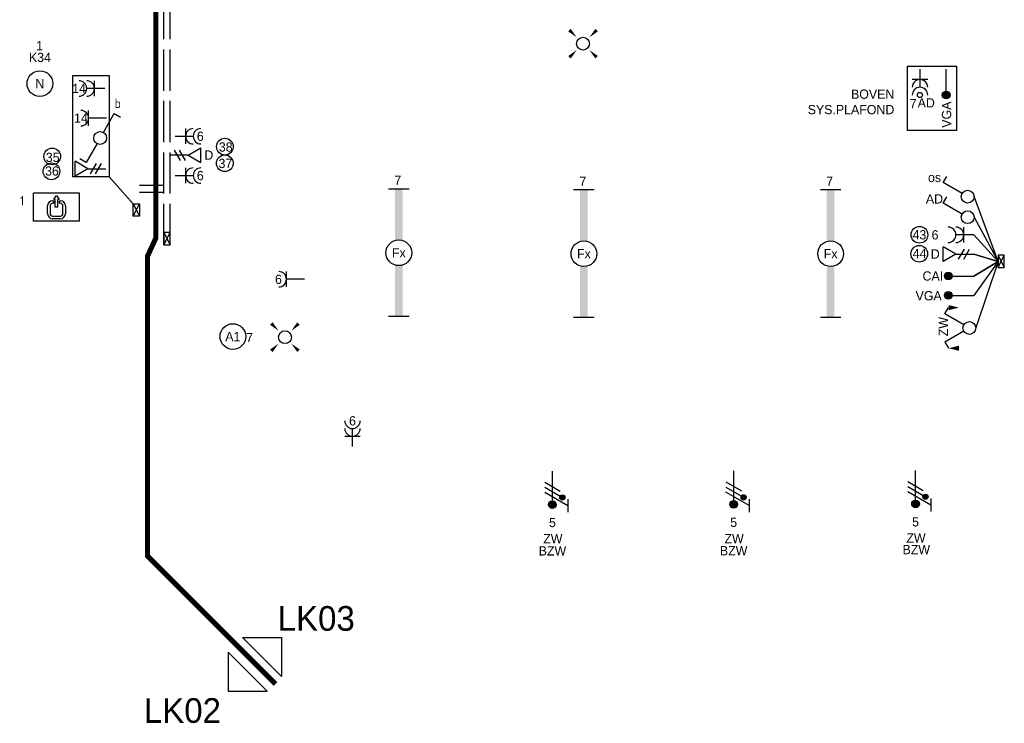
# Model space of a CAD drawing. Header units: millimetres. Extents: x -4918 to 66616, y -2793 to 36146.
# Tile 14 of 25: x 28954 to 38531, y -2632 to 4210. Entities that reach past the tile are written whole.
import ezdxf
from ezdxf.enums import TextEntityAlignment as Align

# ---------------------------------------------------------------- set-up
doc = ezdxf.new("R2010")
doc.units = ezdxf.units.MM
doc.header["$LTSCALE"] = 100
doc.linetypes.add('DIVIDE', pattern=[1.25, 0.5, -0.25, 0, -0.25, 0, -0.25])
doc.linetypes.add('E_GOOT3', pattern=[5, 4, -1])
for name, color, linetype in [('EL6131--', 3, 'Continuous'), ('EL6131--_PG', 3, 'Continuous'), ('EL6131--_WG', 3, 'Continuous'), ('EL6222--', 3, 'Continuous'), ('EL6311--', 3, 'Continuous'), ('EL6350--', 3, 'Continuous'), ('EL6431--', 3, 'Continuous'), ('EL6441--', 3, 'Continuous')]:
    doc.layers.add(name, color=color, linetype=linetype)
doc.styles.add('BURO-018', font='BUROFONT.shx', dxfattribs={"height": 90})
doc.styles.add('STABICAD-018', font='ISOCP.SHX', dxfattribs={"height": 1.8})

# ---------------------------------------------------------------- blocks, each defined once
blk = doc.blocks.new('E00112')
at = {"color": 0, "linetype": 'Continuous'}
for p, q in [((0, 1), (-1, 1)), ((-1, 1), (-1, 0)), ((-1, 0), (0, 1)), ((-1, 1), (0, 0)), ((0, 0), (0, 1)), ((-1, 0), (0, 0))]:
    blk.add_line(p, q, dxfattribs=at)
blk = doc.blocks.new('30481017')
at = {"color": 0, "linetype": 'Continuous'}
blk.add_lwpolyline([(0, 0, 0, 2, 0), (-4, 0, 2, 2, 0)], format="xyseb", dxfattribs=at)
blk = doc.blocks.new('E00162')
at = {"color": 0, "linetype": 'Continuous'}
for p, q in [((-4.5, 1), (-4.5, 6.5)), ((4.5, 6.5), (-4.5, 6.5)), ((-0.5, 5.25), (0, 6)), ((0, 6), (0.5, 5.25)), ((4.5, 1), (4.5, 6.5)), ((-1.75, 2.5), (-1.75, 4)), ((-1.25, 4), (-1.25, 2.5)), ((-0.75, 5), (-0.5, 5)), ((-0.5, 4.5), (-0.75, 4.5)), ((-0.25, 5.25), (-0.5, 5.25)), ((-0.5, 5), (-0.5, 4.5)), ((-0.25, 3.75), (-0.25, 5.25)), ((0.25, 3.75), (0.25, 5.25)), ((0.5, 5.25), (0.25, 5.25)), ((0.5, 5), (0.5, 4.5)), ((0.5, 5), (0.75, 5)), ((0.75, 4.5), (0.5, 4.5)), ((1.25, 2.5), (1.25, 4)), ((1.75, 4), (1.75, 2.5)), ((-0.75, 2), (0.75, 2)), ((0.25, 3.75), (-0.25, 3.75)), ((4.5, 1), (-4.5, 1)), ((0.75, 1.5), (-0.75, 1.5))]:
    blk.add_line(p, q, dxfattribs=at)
for centre, radius, start, end in [((-0.75, 4), 1, 90, 180), ((-0.75, 4), 0.5, 90, 180), ((0.75, 4), 1, 0, 90), ((0.75, 4), 0.5, 0, 90), ((-0.75, 2.5), 1, 180, 270), ((-0.75, 2.5), 0.5, 180, 270), ((0.75, 2.5), 0.5, 270, 0), ((0.75, 2.5), 1, 270, 0)]:
    blk.add_arc(centre, radius, start, end, dxfattribs=at)
at = {"color": 0, "linetype": 'Continuous', "style": 'STABICAD-018'}
for tag, p in [('PANEL', (0, 16.17)), ('CIRCUIT', (0, 13.17)), ('SUBCIRCUIT', (4.5, 13.17)), ('LIGHTFIXTURECODE', (0, 9))]:
    blk.add_attdef(tag, text='', height=1.8, dxfattribs=at).set_placement(p, align=Align.MIDDLE)
blk = doc.blocks.new('111405')
at = {"color": 0, "linetype": 'Continuous'}
for p, q in [((-2.74, 7), (-3.95, 6.3)), ((-0.62, 3.33), (-2.74, 7)), ((0.62, 3.33), (2.74, 7)), ((2.74, 7), (3.95, 6.3))]:
    blk.add_line(p, q, dxfattribs=at)
blk.add_circle((0, 2.25), 1.25, dxfattribs=at)
at = {"color": 0, "linetype": 'Continuous', "style": 'BURO-018'}
for tag, p in [('SWITCHCODE1', (-3.42, 9)), ('SWITCHCODE2', (3.42, 9))]:
    blk.add_attdef(tag, text='', height=1.8, dxfattribs=at).set_placement(p, align=Align.MIDDLE)
at = {"color": 0, "linetype": 'Continuous', "style": 'BURO-018', "flags": 1}
blk.add_attdef('ARTICLECODE', text='', height=1.8, dxfattribs=at).set_placement((0, 0), align=Align.MIDDLE)
blk = doc.blocks.new('*U146')
at = {"color": 0}
for p, q in [((-12.4, 2), (-12.4, -2)), ((12.4, 2), (12.4, -2))]:
    blk.add_line(p, q, dxfattribs=at)
at = {"color": 0, "linetype": 'Continuous'}
blk.add_circle((0, 0), 2.5, dxfattribs=at)
at = {"color": 0}
for points in [[(-2.5, 0.75), (-12.4, 0.75), (-2.5, -0.75), (-12.4, -0.75)], [(2.5, 0.75), (12.4, 0.75), (2.5, -0.75), (12.4, -0.75)]]:
    blk.add_solid(points, dxfattribs=at)
at = {"color": 0, "linetype": 'Continuous', "style": 'BURO-018'}
for tag, p in [('PANEL', (0, 8)), ('CIRCUIT', (0, 5)), ('SUBCIRCUIT', (4.5, 5)), ('LIGHTFIXTURECODE', (0, 0)), ('SWITCHCODE', (4.5, -3))]:
    blk.add_attdef(tag, text='', height=1.8, dxfattribs=at).set_placement(p, align=Align.MIDDLE)
blk = doc.blocks.new('*U147')
at = {"color": 0}
for p, q in [((-12.4, 2), (-12.4, -2)), ((12.4, 2), (12.4, -2))]:
    blk.add_line(p, q, dxfattribs=at)
at = {"color": 0, "linetype": 'Continuous'}
blk.add_circle((0, 0), 2.5, dxfattribs=at)
at = {"color": 0}
for points in [[(-2.5, 0.75), (-12.4, 0.75), (-2.5, -0.75), (-12.4, -0.75)], [(2.5, 0.75), (12.4, 0.75), (2.5, -0.75), (12.4, -0.75)]]:
    blk.add_solid(points, dxfattribs=at)
at = {"color": 0, "linetype": 'Continuous', "style": 'BURO-018'}
for tag, p in [('PANEL', (0, 8)), ('CIRCUIT', (0, 5)), ('SUBCIRCUIT', (4.5, 5)), ('LIGHTFIXTURECODE', (0, 0)), ('SWITCHCODE', (4.5, -3))]:
    blk.add_attdef(tag, text='', height=1.8, dxfattribs=at).set_placement(p, align=Align.MIDDLE)
blk = doc.blocks.new('E00117')
at = {"color": 0, "linetype": 'Continuous'}
blk.add_line((0, 6), (0, 1), dxfattribs=at)
at = {"color": 0, "const_width": 0.75}
blk.add_lwpolyline([(-0.375, 6, 1), (0.375, 6, 1)], format="xyb", close=True, dxfattribs=at)
at = {"color": 0, "linetype": 'Continuous'}
blk.add_circle((0, 6), 0.75, dxfattribs=at)
at = {"color": 7, "style": 'BURO-018'}
blk.add_attdef('TEXT2', text='', height=1.8, dxfattribs=at).set_placement((0, 9), align=Align.MIDDLE)
at = {"color": 0, "style": 'BURO-018'}
blk.add_attdef('TEXT1', text='', height=1.8, dxfattribs=at).set_placement((2.5, 6), align=Align.MIDDLE)
at = {"color": 0, "linetype": 'Continuous', "style": 'BURO-018', "flags": 1}
blk.add_attdef('ARTICLECODE', text='', height=1.8, dxfattribs=at).set_placement((0, 0), align=Align.MIDDLE)
blk = doc.blocks.new('E00407')
at = {"color": 0}
blk.add_line((0, 1), (0, 4.5), dxfattribs=at)
at = {"color": 0, "linetype": 'Continuous'}
blk.add_line((-1.5, 3), (1.5, 3), dxfattribs=at)
blk.add_circle((0, 6), 0.5, dxfattribs=at)
at = {"color": 0}
for centre in [(0, 6), (0, 4.5)]:
    blk.add_arc(centre, 1.5, 180, 0, dxfattribs=at)
at = {"color": 0, "linetype": 'Continuous', "style": 'BURO-018'}
for tag, p in [('PANEL', (0, 11)), ('CIRCUIT', (0, 8)), ('SUBCIRCUIT', (4.5, 8)), ('SWITCHCODE', (3.5, 5))]:
    blk.add_attdef(tag, text='', height=1.8, dxfattribs=at).set_placement(p, align=Align.MIDDLE)
at = {"color": 0, "linetype": 'Continuous', "style": 'BURO-018', "flags": 1}
blk.add_attdef('ARTICLECODE', text='', height=1.8, dxfattribs=at).set_placement((0, 0), align=Align.MIDDLE)
blk = doc.blocks.new('E00153')
at = {"color": 0, "linetype": 'Continuous'}
for p, q in [((-1.44, 7), (1.44, 7)), ((0, 4.5), (-1.44, 7)), ((0, 4.5), (1.44, 7)), ((-1, 4), (1, 2.85)), ((0, 4.5), (0, 1)), ((-1, 3), (1, 1.85))]:
    blk.add_line(p, q, dxfattribs=at)
at = {"color": 7, "style": 'BURO-018'}
for tag, p in [('COMMENT1', (-6, 12)), ('COMMENT2', (6, 12)), ('DATACOM1', (-6, 9)), ('DATACOM2', (6, 9))]:
    blk.add_attdef(tag, text='', height=1.8, dxfattribs=at).set_placement(p, align=Align.MIDDLE)
at = {"color": 0, "style": 'BURO-018'}
blk.add_attdef('TEXT1', text='', height=1.8, dxfattribs=at).set_placement((2.5, 6), align=Align.MIDDLE)
at = {"color": 0, "linetype": 'Continuous', "style": 'BURO-018', "flags": 1}
blk.add_attdef('ARTICLECODE', text='', height=1.8, dxfattribs=at).set_placement((0, 0), align=Align.MIDDLE)
blk = doc.blocks.new('111304A')
at = {"color": 0, "linetype": 'Continuous'}
for p, q in [((0, 1), (0, 4.5)), ((-1.5, 3), (1.5, 3))]:
    blk.add_line(p, q, dxfattribs=at)
for centre in [(0, 6), (0, 4.5)]:
    blk.add_arc(centre, 1.5, 180, 0, dxfattribs=at)
at = {"color": 0, "linetype": 'Continuous', "style": 'BURO-018'}
for tag, p in [('PANEL', (0, 11.5)), ('CIRCUIT', (0, 8.5)), ('SUBCIRCUIT', (4.5, 8.5))]:
    blk.add_attdef(tag, text='', height=1.8, dxfattribs=at).set_placement(p, align=Align.MIDDLE)
at = {"color": 0, "linetype": 'Continuous', "style": 'BURO-018', "flags": 1}
for tag, p in [('POWERCODE', (13, 8.5)), ('ARTICLECODE', (0, 0))]:
    blk.add_attdef(tag, text='', height=1.8, dxfattribs=at).set_placement(p, align=Align.MIDDLE)
blk = doc.blocks.new('110802A')
at = {"color": 0, "linetype": 'Continuous'}
blk.add_line((0, 5.25), (0, 1), dxfattribs=at)
at = {"color": 0, "linetype": 'Continuous', "const_width": 0.75}
blk.add_lwpolyline([(-0.375, 6, 1), (0.375, 6, 1)], format="xyb", close=True, dxfattribs=at)
at = {"color": 0, "linetype": 'Continuous'}
blk.add_circle((0, 6), 0.75, dxfattribs=at)
at = {"color": 0, "linetype": 'Continuous', "style": 'BURO-018'}
for tag, p in [('TEXT2', (0, 9)), ('TEXT1', (3.5, 6))]:
    blk.add_attdef(tag, text='', height=1.8, dxfattribs=at).set_placement(p, align=Align.MIDDLE)
at = {"color": 0, "linetype": 'Continuous', "style": 'BURO-018', "flags": 1}
blk.add_attdef('ARTICLECODE', text='', height=1.8, dxfattribs=at).set_placement((0, 0), align=Align.MIDDLE)
blk = doc.blocks.new('1114A1')
at = {"color": 0, "linetype": 'Continuous'}
for p, q in [((0.62, 3.33), (2.74, 7)), ((2.74, 7), (3.95, 6.3))]:
    blk.add_line(p, q, dxfattribs=at)
blk.add_circle((0, 2.25), 1.25, dxfattribs=at)
at = {"color": 0, "linetype": 'Continuous', "style": 'BURO-018'}
blk.add_attdef('SWITCHCODE', text='', height=1.8, dxfattribs=at).set_placement((3.36, 9), align=Align.MIDDLE)
at = {"color": 0, "linetype": 'Continuous', "style": 'BURO-018', "flags": 1}
blk.add_attdef('ARTICLECODE', text='', height=1.8, dxfattribs=at).set_placement((0, 0), align=Align.MIDDLE)
blk = doc.blocks.new('E00411')
at = {"color": 0, "linetype": 'Continuous'}
blk.add_circle((0, 0), 1.25, dxfattribs=at)
for points in [[(-2.89, 2.4), (-2.4, 2.89), (-1.24, 1.24)], [(2.4, 2.89), (2.89, 2.4), (1.24, 1.24)], [(-2.4, -2.89), (-2.89, -2.4), (-1.24, -1.24)], [(2.89, -2.4), (2.4, -2.89), (1.24, -1.24)]]:
    blk.add_solid(points, dxfattribs=at)
at = {"color": 0, "linetype": 'Continuous', "style": 'BURO-018'}
blk.add_attdef('SWITCHCODE', text='', height=1.8, dxfattribs=at).set_placement((0, 4.64), align=Align.MIDDLE)
at = {"color": 0, "linetype": 'Continuous', "style": 'BURO-018', "flags": 1}
blk.add_attdef('ARTICLECODE', text='', height=1.8, dxfattribs=at).set_placement((0, 0), align=Align.MIDDLE)
blk = doc.blocks.new('E00078')
at = {"color": 0, "linetype": 'Continuous'}
for p, q in [((-3, 6.48), (-3, 8.98)), ((-3, 7.73), (1.5, 5.13)), ((1.5, 4.13), (-1.5, 5.87)), ((0, 7.5), (0, 1)), ((1.5, 3.13), (-1.5, 4.87))]:
    blk.add_line(p, q, dxfattribs=at)
at = {"color": 0, "const_width": 0.75}
blk.add_lwpolyline([(-0.38, 7.5, 1), (0.38, 7.5, 1)], format="xyb", close=True, dxfattribs=at)
at = {"color": 0, "linetype": 'Continuous', "const_width": 0.5}
blk.add_lwpolyline([(-2.18, 6.12, 1), (-1.68, 6.12, 1)], format="xyb", close=True, dxfattribs=at)
at = {"color": 0, "linetype": 'Continuous'}
for centre, radius in [((0, 7.5), 0.75), ((-1.93, 6.12), 0.5)]:
    blk.add_circle(centre, radius, dxfattribs=at)
at = {"color": 0, "linetype": 'Continuous', "style": 'BURO-018'}
for tag, p in [('PANEL', (0, 14)), ('CIRCUIT', (0, 11)), ('SUBCIRCUIT', (4.5, 11))]:
    blk.add_attdef(tag, text='', height=1.8, dxfattribs=at).set_placement(p, align=Align.MIDDLE)
at = {"color": 0, "linetype": 'Continuous', "style": 'BURO-018', "flags": 1}
for tag, p in [('POWERCODE', (13, 11)), ('ARTICLECODE', (0, 0))]:
    blk.add_attdef(tag, text='', height=1.8, dxfattribs=at).set_placement(p, align=Align.MIDDLE)
blk = doc.blocks.new('1115B3')
at = {"color": 0, "linetype": 'Continuous'}
blk.add_circle((0, 3.5), 2.5, dxfattribs=at)
at = {"color": 0, "linetype": 'Continuous', "style": 'BURO-018'}
for tag, p in [('PANEL', (0, 11.5)), ('CIRCUIT', (0, 8.5)), ('SUBCIRCUIT', (4.5, 8.5)), ('LIGHTFIXTURECODE', (0, 3.5)), ('SWITCHCODE', (4.5, 2.5))]:
    blk.add_attdef(tag, text='', height=1.8, dxfattribs=at).set_placement(p, align=Align.MIDDLE)
blk = doc.blocks.new('111304')
at = {"color": 0, "linetype": 'Continuous'}
for p, q in [((-1.5, 4.5), (1.5, 4.5)), ((0, 1), (0, 4.5))]:
    blk.add_line(p, q, dxfattribs=at)
blk.add_arc((0, 6), 1.5, 180, 0, dxfattribs=at)
at = {"color": 0, "linetype": 'Continuous', "style": 'BURO-018'}
for tag, p in [('PANEL', (0, 11.5)), ('CIRCUIT', (0, 8.5)), ('SUBCIRCUIT', (4.5, 8.5))]:
    blk.add_attdef(tag, text='', height=1.8, dxfattribs=at).set_placement(p, align=Align.MIDDLE)
at = {"color": 0, "linetype": 'Continuous', "style": 'BURO-018', "flags": 1}
for tag, p in [('POWERCODE', (13, 8.5)), ('ARTICLECODE', (0, 0))]:
    blk.add_attdef(tag, text='', height=1.8, dxfattribs=at).set_placement(p, align=Align.MIDDLE)
blk = doc.blocks.new('*U229')
at = {"color": 0}
for p, q in [((-12.4, 2), (-12.4, -2)), ((12.4, 2), (12.4, -2))]:
    blk.add_line(p, q, dxfattribs=at)
at = {"color": 0, "linetype": 'Continuous'}
blk.add_circle((0, 0), 2.5, dxfattribs=at)
at = {"color": 0}
for points in [[(-2.5, 0.75), (-12.4, 0.75), (-2.5, -0.75), (-12.4, -0.75)], [(2.5, 0.75), (12.4, 0.75), (2.5, -0.75), (12.4, -0.75)]]:
    blk.add_solid(points, dxfattribs=at)
at = {"color": 0, "linetype": 'Continuous', "style": 'BURO-018'}
for tag, p in [('PANEL', (0, 8)), ('CIRCUIT', (0, 5)), ('SUBCIRCUIT', (4.5, 5)), ('LIGHTFIXTURECODE', (0, 0)), ('SWITCHCODE', (4.5, -3))]:
    blk.add_attdef(tag, text='', height=1.8, dxfattribs=at).set_placement(p, align=Align.MIDDLE)
blk = doc.blocks.new('111406')
at = {"color": 0, "linetype": 'Continuous'}
for p, q in [((0.62, 3.33), (2.74, 7)), ((2.74, 7), (3.95, 6.3)), ((-0.62, 1.17), (-2.74, -2.5)), ((-2.74, -2.5), (-3.95, -1.8))]:
    blk.add_line(p, q, dxfattribs=at)
blk.add_circle((0, 2.25), 1.25, dxfattribs=at)
at = {"color": 0, "linetype": 'Continuous', "style": 'STABICAD-018'}
for tag, p in [('SWITCHCODE', (3.42, 9)), ('ARTICLECODE', (0, 0))]:
    blk.add_attdef(tag, text='', height=1.8, dxfattribs=at).set_placement(p, align=Align.MIDDLE)

msp = doc.modelspace()

# ---------------------------------------------------------------- linework, layer by layer
at = {"layer": 'EL6131--', "color": 7}
for points in [[(30118.3, 2599.1), (30357.1, 2599.1)], [(30118.3, 2531.5), (30357.1, 2531.5)]]:
    msp.add_lwpolyline(points, dxfattribs=at)
at = {"layer": 'EL6131--_PG', "color": 252}
msp.add_line((38470.8, 1859.3), (38253.7, 1212.2), dxfattribs=at)
at = {"layer": 'EL6131--_WG', "color": 3, "linetype": 'E_GOOT3'}
for p, q in [((30357.1, 2019), (30357.1, 6719)), ((30417.1, 2019), (30417.1, 6719))]:
    msp.add_line(p, q, dxfattribs=at)
at = {"layer": 'EL6131--_WG', "color": 7}
msp.add_lwpolyline([(29470.3, 3667.4), (29825, 3667.4), (29825, 2680), (29470.3, 2680)], close=True, dxfattribs=at)
msp.add_lwpolyline([(29825, 2680), (30058.3, 2419)], dxfattribs=at)
at = {"layer": 'EL6131--_WG', "color": 252}
for points in [[(38470.8, 1859.3), (38236.2, 2488.8)], [(38236.2, 2288.7), (38470.8, 1859.3), (38235.7, 2117.7), (38470.8, 1859.3), (38235.7, 1929.6), (38470.8, 1859.3), (38235.7, 1717.1), (38470.8, 1859.3), (38235.7, 1528.9)]]:
    msp.add_lwpolyline(points, dxfattribs=at)
at = {"layer": 'EL6311--', "color": 160, "linetype": 'DIVIDE', "lineweight": 100, "ltscale": 25, "const_width": 50}
msp.add_lwpolyline([(37300, 25987.6), (35848.7, 24536.4), (35848.7, 20509.1), (34640.3, 20509.1), (34640.3, 19418.2), (34345, 19418.2), (34345, 11994.5), (31963.2, 11994.5), (31963.2, 10597.1), (33473.4, 10597.1), (33473.4, 7501.8), (30277.2, 7501.8), (30277.2, 2084.2), (30197.1, 1909.8), (30197.1, -1005.1), (31441.5, -2249.5)], dxfattribs=at)
at = {"layer": 'EL6311--', "color": 242}
msp.add_lwpolyline([(37589.5, 3757.7), (38066.6, 3757.7), (38066.6, 3131.9), (37589.5, 3131.9)], close=True, dxfattribs=at)
at = {"layer": 'EL6311--', "color": 7, "lineweight": 30}
for points in [[(31501.4, -2177.4), (31122.3, -1798.4), (31501.4, -1798.4), (31501.4, -2177.4)], [(31359.9, -2318.8), (30980.9, -1939.8), (30980.9, -2318.8), (31359.9, -2318.8)]]:
    msp.add_lwpolyline(points, dxfattribs=at)
at = {"layer": 'EL6441--', "color": 7}
for centre in [(30949.9, 2975), (29270.1, 2880.1), (30949.1, 2813.4), (29262.9, 2735.1), (37705.2, 2118), (37703.7, 1933.2)]:
    msp.add_circle(centre, 81.3, dxfattribs=at)

# ---------------------------------------------------------------- block references
at = {"layer": 'EL6131--_WG', "color": 7, "xscale": -60, "yscale": 120, "zscale": 60, "rotation": 180}
msp.add_blockref('E00112', (30118.3, 2419), dxfattribs=at)
at = {"layer": 'EL6131--_WG', "color": 3, "xscale": 60, "yscale": 120, "zscale": 60}
for p in [(30417.1, 2019), (38530.8, 1799.3)]:
    msp.add_blockref('E00112', p, dxfattribs=at)
at = {"layer": 'EL6222--', "linetype": 'Continuous'}
ref = msp.add_blockref('111304A', (29831, 3540.9), dxfattribs=dict(at, xscale=50.00000000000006, yscale=50.00000000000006, zscale=50.00000000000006, rotation=90.00000000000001))
ref.add_attrib('CIRCUIT', '14', dxfattribs={"layer": '0', "color": 1, "linetype": 'Continuous', "height": 90, "style": 'BURO-018'}).set_placement((29531, 3540.9), align=Align.MIDDLE)
at = {"layer": 'EL6222--', "color": 3, "linetype": 'Continuous'}
ref = msp.add_blockref('111304', (29849.3, 3252.2), dxfattribs=dict(at, xscale=50.00000000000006, yscale=50.00000000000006, zscale=50.00000000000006, rotation=90.00000000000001))
ref.add_attrib('CIRCUIT', '14', dxfattribs={"layer": '0', "color": 1, "linetype": 'Continuous', "height": 90, "style": 'BURO-018'}).set_placement((29549.3, 3252.2), align=Align.MIDDLE)
at = {"layer": 'EL6222--', "color": 5, "linetype": 'Continuous'}
ref = msp.add_blockref('111304A', (30417.1, 3076.3), dxfattribs=dict(at, xscale=50, yscale=50, zscale=50, rotation=270))
ref.add_attrib('CIRCUIT', '6', dxfattribs={"layer": '0', "color": 1, "linetype": 'Continuous', "height": 90, "style": 'BURO-018'}).set_placement((30710.1, 3076.3), align=Align.MIDDLE)
ref = msp.add_blockref('111304A', (30417.1, 2693.8), dxfattribs=dict(at, xscale=50, yscale=50, zscale=50, rotation=270))
ref.add_attrib('CIRCUIT', '6', dxfattribs={"layer": '0', "color": 1, "linetype": 'Continuous', "height": 90, "style": 'BURO-018'}).set_placement((30710.1, 2693.8), align=Align.MIDDLE)
ref = msp.add_blockref('111304A', (38285.7, 2117.7), dxfattribs=dict(at, xscale=50.00000000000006, yscale=50.00000000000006, zscale=50.00000000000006, rotation=90.00000000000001))
ref.add_attrib('CIRCUIT', '6', dxfattribs={"layer": '0', "color": 1, "linetype": 'Continuous', "height": 90, "style": 'BURO-018'}).set_placement((37857.2, 2117.7), align=Align.MIDDLE)
ref = msp.add_blockref('111304', (31773.8, 1685.5), dxfattribs=dict(at, xscale=50.00000000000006, yscale=50.00000000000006, zscale=50.00000000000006, rotation=90.00000000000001))
ref.add_attrib('CIRCUIT', '6', dxfattribs={"layer": '0', "color": 1, "linetype": 'Continuous', "height": 90, "style": 'BURO-018'}).set_placement((31470.6, 1685.5), align=Align.MIDDLE)
ref = msp.add_blockref('111304A', (32190.5, 9), dxfattribs=dict(at, xscale=50, yscale=50, zscale=50))
ref.add_attrib('CIRCUIT', '6', dxfattribs={"layer": '0', "color": 1, "linetype": 'Continuous', "height": 90, "style": 'BURO-018'}).set_placement((32190.5, 309), align=Align.MIDDLE)
at = {"layer": 'EL6222--', "color": 6, "linetype": 'Continuous'}
ref = msp.add_blockref('E00078', (34135.7, -130.4), dxfattribs=dict(at, xscale=50, yscale=50, zscale=50, rotation=179.99866597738))
ref.add_attrib('CIRCUIT', '5', dxfattribs={"layer": '0', "color": 1, "linetype": 'Continuous', "height": 90, "style": 'BURO-018'}).set_placement((34135.7, -680.4), align=Align.MIDDLE)
ref.add_attrib('PANEL', 'BZW', dxfattribs={"layer": '0', "color": 210, "linetype": 'Continuous', "height": 90, "style": 'BURO-018'}).set_placement((34135.7, -955.7), align=Align.MIDDLE)
ref.add_attrib('POWERCODE', 'ZW', dxfattribs={"layer": '0', "color": 1, "linetype": 'Continuous', "height": 90, "style": 'BURO-018'}).set_placement((34139.7, -837.7), align=Align.MIDDLE)
ref = msp.add_blockref('E00078', (35898.4, -128.9), dxfattribs=dict(at, xscale=50, yscale=50, zscale=50, rotation=179.99866597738))
ref.add_attrib('CIRCUIT', '5', dxfattribs={"layer": '0', "color": 1, "linetype": 'Continuous', "height": 90, "style": 'BURO-018'}).set_placement((35898.3, -678.9), align=Align.MIDDLE)
ref.add_attrib('PANEL', 'BZW', dxfattribs={"layer": '0', "color": 210, "linetype": 'Continuous', "height": 90, "style": 'BURO-018'}).set_placement((35898.3, -954.2), align=Align.MIDDLE)
ref.add_attrib('POWERCODE', 'ZW', dxfattribs={"layer": '0', "color": 1, "linetype": 'Continuous', "height": 90, "style": 'BURO-018'}).set_placement((35902.4, -836.2), align=Align.MIDDLE)
ref = msp.add_blockref('E00078', (37667.4, -123.8), dxfattribs=dict(at, xscale=50, yscale=50, zscale=50, rotation=179.99866597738))
ref.add_attrib('CIRCUIT', '5', dxfattribs={"layer": '0', "color": 1, "linetype": 'Continuous', "height": 90, "style": 'BURO-018'}).set_placement((37667.4, -673.8), align=Align.MIDDLE)
ref.add_attrib('PANEL', 'BZW', dxfattribs={"layer": '0', "color": 210, "linetype": 'Continuous', "height": 90, "style": 'BURO-018'}).set_placement((37674.9, -943.2), align=Align.MIDDLE)
ref.add_attrib('POWERCODE', 'ZW', dxfattribs={"layer": '0', "color": 1, "linetype": 'Continuous', "height": 90, "style": 'BURO-018'}).set_placement((37671.4, -831.1), align=Align.MIDDLE)
at = {"layer": 'EL6311--', "color": 5, "linetype": 'Continuous', "xscale": 50, "yscale": 50, "zscale": 50}
for p in [(34433.6, 3976), (31533.7, 1122.2)]:
    msp.add_blockref('E00411', p, dxfattribs=at)
at = {"layer": 'EL6311--', "linetype": 'Continuous'}
ref = msp.add_blockref('1115B3', (29150.2, 3412.8), dxfattribs=dict(at, xscale=50, yscale=50, zscale=50))
ref.add_attrib('CIRCUIT', '1', dxfattribs={"layer": '0', "color": 1, "linetype": 'Continuous', "height": 90, "style": 'BURO-018'}).set_placement((29147.7, 3956.2), align=Align.MIDDLE)
ref.add_attrib('LIGHTFIXTURECODE', 'N', dxfattribs={"layer": '0', "color": 1, "linetype": 'Continuous', "height": 90, "style": 'BURO-018'}).set_placement((29150.2, 3587.8), align=Align.MIDDLE)
ref.add_attrib('SWITCHCODE', 'K34', dxfattribs={"layer": '0', "color": 1, "linetype": 'Continuous', "height": 90, "style": 'BURO-018'}).set_placement((29150.9, 3842.9), align=Align.MIDDLE)
at = {"layer": 'EL6311--', "color": 5, "linetype": 'Continuous'}
ref = msp.add_blockref('E00407', (37710.4, 3777), dxfattribs=dict(at, xscale=50, yscale=50, zscale=50, rotation=180))
ref.add_attrib('CIRCUIT', '7', dxfattribs={"layer": '0', "color": 1, "linetype": 'Continuous', "height": 90, "style": 'BURO-018'}).set_placement((37644.3, 3393.1), align=Align.MIDDLE)
ref.add_attrib('SWITCHCODE', 'AD', dxfattribs={"layer": '0', "color": 1, "linetype": 'Continuous', "height": 90, "style": 'BURO-018'}).set_placement((37771.6, 3401), align=Align.MIDDLE)
at = {"layer": 'EL6311--', "linetype": 'Continuous'}
ref = msp.add_blockref('111406', (29736.9, 2946), dxfattribs=dict(at, xscale=50, yscale=50, zscale=50))
ref.add_attrib('SWITCHCODE', 'b', dxfattribs={"layer": '0', "color": 1, "linetype": 'Continuous', "height": 90, "style": 'STABICAD-018'}).set_placement((29907.7, 3396), align=Align.MIDDLE)
at = {"layer": 'EL6311--', "color": 5, "linetype": 'Continuous'}
ref = msp.add_blockref('*U146', (32641.6, 1942.8), dxfattribs=dict(at, xscale=50, yscale=50, zscale=50, rotation=270))
ref.add_attrib('CIRCUIT', '7', dxfattribs={"layer": '0', "color": 1, "linetype": 'Continuous', "height": 90, "style": 'BURO-018'}).set_placement((32632.2, 2647.9), align=Align.MIDDLE)
ref.add_attrib('LIGHTFIXTURECODE', 'Fx', dxfattribs={"layer": '0', "color": 1, "linetype": 'Continuous', "height": 90, "style": 'BURO-018'}).set_placement((32641.6, 1942.8), align=Align.MIDDLE)
ref = msp.add_blockref('*U147', (34441.6, 1934), dxfattribs=dict(at, xscale=50, yscale=50, zscale=50, rotation=270))
ref.add_attrib('CIRCUIT', '7', dxfattribs={"layer": '0', "color": 1, "linetype": 'Continuous', "height": 90, "style": 'BURO-018'}).set_placement((34432.2, 2639.1), align=Align.MIDDLE)
ref.add_attrib('LIGHTFIXTURECODE', 'Fx', dxfattribs={"layer": '0', "color": 1, "linetype": 'Continuous', "height": 90, "style": 'BURO-018'}).set_placement((34441.6, 1934), align=Align.MIDDLE)
ref = msp.add_blockref('*U229', (36841.6, 1934), dxfattribs=dict(at, xscale=50, yscale=50, zscale=50, rotation=270))
ref.add_attrib('CIRCUIT', '7', dxfattribs={"layer": '0', "color": 1, "linetype": 'Continuous', "height": 90, "style": 'BURO-018'}).set_placement((36832.2, 2639.1), align=Align.MIDDLE)
ref.add_attrib('LIGHTFIXTURECODE', 'Fx', dxfattribs={"layer": '0', "color": 1, "linetype": 'Continuous', "height": 90, "style": 'BURO-018'}).set_placement((36841.6, 1934), align=Align.MIDDLE)
ref = msp.add_blockref('1114A1', (38286.2, 2488.8), dxfattribs=dict(at, xscale=50.00000000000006, yscale=50.00000000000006, zscale=50.00000000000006, rotation=90.00000000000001))
ref.add_attrib('SWITCHCODE', 'os', dxfattribs={"layer": '0', "color": 1, "linetype": 'Continuous', "height": 90, "style": 'BURO-018'}).set_placement((37852.2, 2674.7), align=Align.MIDDLE)
ref = msp.add_blockref('1114A1', (38286.2, 2288.7), dxfattribs=dict(at, xscale=50.00000000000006, yscale=50.00000000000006, zscale=50.00000000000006, rotation=90.00000000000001))
ref.add_attrib('SWITCHCODE', 'AD', dxfattribs={"layer": '0', "color": 1, "linetype": 'Continuous', "height": 90, "style": 'BURO-018'}).set_placement((37851.6, 2467), align=Align.MIDDLE)
at = {"layer": 'EL6311--', "color": 6, "linetype": 'Continuous'}
ref = msp.add_blockref('111405', (38303.7, 1212.2), dxfattribs=dict(at, xscale=50.00000000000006, yscale=50.00000000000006, zscale=50.00000000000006, rotation=90.00000000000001))
ref.add_attrib('SWITCHCODE1', 'ZW', dxfattribs={"layer": '0', "color": 1, "linetype": 'Continuous', "height": 90, "rotation": 90, "style": 'BURO-018'}).set_placement((37937.3, 1225), align=Align.MIDDLE)
at = {"layer": 'EL6311--', "color": 6, "xscale": 25, "yscale": 25, "zscale": 25}
msp.add_blockref('30481017', (38088.7, 1409.9), dxfattribs=at)
at = {"layer": 'EL6311--', "color": 5, "linetype": 'Continuous'}
ref = msp.add_blockref('1115B3', (31027.3, 953.3), dxfattribs=dict(at, xscale=50, yscale=50, zscale=50))
ref.add_attrib('CIRCUIT', '7', dxfattribs={"layer": '0', "color": 1, "linetype": 'Continuous', "height": 90, "style": 'BURO-018'}).set_placement((31189.3, 1118.8), align=Align.MIDDLE)
ref.add_attrib('LIGHTFIXTURECODE', 'A1', dxfattribs={"layer": '0', "color": 1, "linetype": 'Continuous', "height": 90, "style": 'BURO-018'}).set_placement((31027.3, 1128.3), align=Align.MIDDLE)
at = {"layer": 'EL6311--', "color": 6, "xscale": 25, "yscale": 25, "zscale": 25, "rotation": 180}
msp.add_blockref('30481017', (37988.7, 1014.5), dxfattribs=at)
at = {"layer": 'EL6350--', "linetype": 'Continuous'}
ref = msp.add_blockref('E00162', (29311.9, 2199), dxfattribs=dict(at, xscale=50, yscale=50, zscale=50))
ref.add_attrib('CIRCUIT', '1', dxfattribs={"layer": '0', "color": 1, "linetype": 'Continuous', "height": 90, "style": 'STABICAD-018'}).set_placement((28977.1, 2449.4), align=Align.MIDDLE)
at = {"layer": 'EL6431--', "color": 54, "linetype": 'Continuous'}
ref = msp.add_blockref('E00117', (37965.5, 3777), dxfattribs=dict(at, xscale=50, yscale=50, zscale=50, rotation=180))
ref.add_attrib('TEXT1', 'VGA', dxfattribs={"layer": '0', "color": 1, "linetype": 'Continuous', "height": 90, "rotation": 90, "style": 'BURO-018'}).set_placement((37969, 3286.1), align=Align.MIDDLE)
at = {"layer": 'EL6431--', "color": 7, "linetype": 'Continuous'}
ref = msp.add_blockref('110802A', (38285.7, 1717.1), dxfattribs=dict(at, xscale=50.00000000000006, yscale=50.00000000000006, zscale=50.00000000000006, rotation=90.00000000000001))
ref.add_attrib('TEXT1', 'CAI', dxfattribs={"layer": '0', "color": 1, "linetype": 'Continuous', "height": 90, "style": 'BURO-018'}).set_placement((37835.7, 1717.7), align=Align.MIDDLE)
at = {"layer": 'EL6431--', "color": 54, "linetype": 'Continuous'}
ref = msp.add_blockref('E00117', (38285.7, 1528.9), dxfattribs=dict(at, xscale=50.00000000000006, yscale=50.00000000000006, zscale=50.00000000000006, rotation=90.00000000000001))
ref.add_attrib('TEXT1', 'VGA', dxfattribs={"layer": '0', "color": 1, "linetype": 'Continuous', "height": 90, "style": 'BURO-018'}).set_placement((37794.9, 1525.4), align=Align.MIDDLE)
at = {"layer": 'EL6441--', "color": 7, "linetype": 'Continuous'}
ref = msp.add_blockref('E00153', (30367.1, 2891.3), dxfattribs=dict(at, xscale=-50, yscale=50, zscale=50, rotation=270))
ref.add_attrib('COMMENT1', '37', dxfattribs={"layer": '0', "color": 1, "linetype": 'Continuous', "height": 90, "style": 'BURO-018'}).set_placement((30954.6, 2811.7), align=Align.MIDDLE)
ref.add_attrib('COMMENT2', '38', dxfattribs={"layer": '0', "color": 1, "linetype": 'Continuous', "height": 90, "style": 'BURO-018'}).set_placement((30957.7, 2972), align=Align.MIDDLE)
ref.add_attrib('TEXT1', 'D', dxfattribs={"layer": '0', "color": 1, "linetype": 'Continuous', "height": 90, "style": 'BURO-018'}).set_placement((30793.4, 2893.2), align=Align.MIDDLE)
ref = msp.add_blockref('E00153', (29842.6, 2760.4), dxfattribs=dict(at, xscale=50.00000000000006, yscale=50.00000000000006, zscale=50.00000000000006, rotation=90.00000000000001))
ref.add_attrib('COMMENT1', '36', dxfattribs={"layer": '0', "color": 1, "linetype": 'Continuous', "height": 90, "style": 'BURO-018'}).set_placement((29267.9, 2738.3), align=Align.MIDDLE)
ref.add_attrib('COMMENT2', '35', dxfattribs={"layer": '0', "color": 1, "linetype": 'Continuous', "height": 90, "style": 'BURO-018'}).set_placement((29274.9, 2870.8), align=Align.MIDDLE)
ref = msp.add_blockref('E00153', (38285.7, 1929.6), dxfattribs=dict(at, xscale=50.00000000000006, yscale=50.00000000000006, zscale=50.00000000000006, rotation=90.00000000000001))
ref.add_attrib('COMMENT1', '44', dxfattribs={"layer": '0', "color": 1, "linetype": 'Continuous', "height": 90, "style": 'BURO-018'}).set_placement((37706.3, 1935.2), align=Align.MIDDLE)
ref.add_attrib('COMMENT2', '43', dxfattribs={"layer": '0', "color": 1, "linetype": 'Continuous', "height": 90, "style": 'BURO-018'}).set_placement((37705.2, 2118), align=Align.MIDDLE)
ref.add_attrib('TEXT1', 'D', dxfattribs={"layer": '0', "color": 1, "linetype": 'Continuous', "height": 90, "style": 'BURO-018'}).set_placement((37859.4, 1931.5), align=Align.MIDDLE)

# ---------------------------------------------------------------- texts
at = {"layer": 'EL6311--', "insert": (37461, 3530.3), "char_height": 90, "attachment_point": 3, "style": 'BURO-018'}
msp.add_mtext_dynamic_manual_height_columns('{\\C7;BOVEN\\PSYS.PLAFOND}', width=792.602, gutter_width=450, heights=[0], dxfattribs=at)
at = {"layer": 'EL6311--', "color": 7, "lineweight": 30, "char_height": 240, "attachment_point": 3, "style": 'BURO-018'}
for s, insert in [('LK03', (32213, -1492.5)), ('LK02', (30911.6, -2388.1))]:
    msp.add_mtext_dynamic_manual_height_columns(s, width=1208.327, gutter_width=450, heights=[0], dxfattribs=dict(at, insert=insert))

doc.saveas('drawing.dxf')
